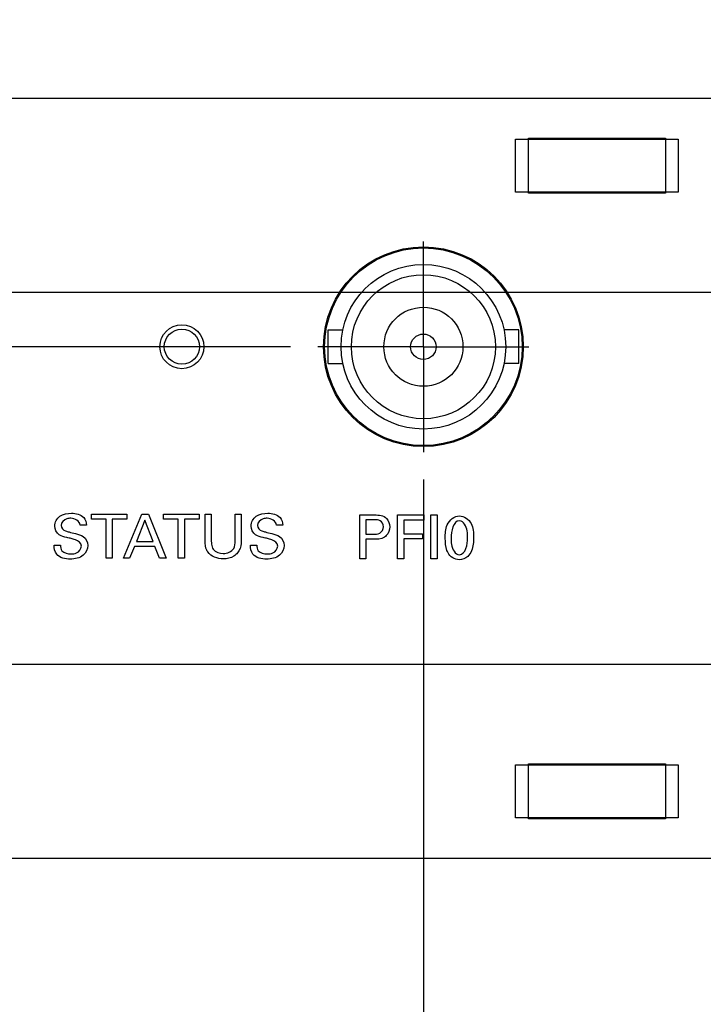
# Model space of a CAD drawing. Header units: inches. Extents: x 0 to 34, y 0 to 22.
# Tile 7 of 56: x 4.5 to 6.1, y 6.2 to 8.4. Entities that reach past the tile are written whole.
import ezdxf

# ---------------------------------------------------------------- set-up
doc = ezdxf.new("R2010")
doc.units = ezdxf.units.IN
doc.header["$LTSCALE"] = 1.87
doc.header["$MEASUREMENT"] = 0
doc.linetypes.add('CENTER', pattern=[0.6, 0.375, -0.075, 0.075, -0.075])
doc.layers.get('0').update_dxf_attribs({"linetype": 'CONTINUOUS'})
for name, color, linetype in [('02___PRT_ALL_AXES', 7, 'CONTINUOUS'), ('DEFAULT_1', 7, 'CENTER'), ('DIMENSIONS', 7, 'CONTINUOUS')]:
    doc.layers.add(name, color=color, linetype=linetype)
doc.styles.get("Standard").update_dxf_attribs({"font": 'txt', "width": 0.8})
doc.dimstyles.new('DIMSTYLE_1', dxfattribs={"dimtxt": 0.125, "dimasz": 0.18, "dimexe": 0.125, "dimexo": 0.0625, "dimgap": 0.0625, "dimtad": 0, "dimtih": 1, "dimtoh": 1, "dimdec": 3, "dimzin": 4, "dimdsep": 46, "dimtxsty": 'STANDARD', "dimblk": '_FILLED', "dimblk1": '_FILLED', "dimblk2": '_FILLED', "dimcen": 0.09, "dimadec": 0, "dimazin": 0, "dimtp": 0.001, "dimtm": 0.001, "dimtfac": 1, "dimtdec": 3, "dimtofl": 0, "dimtmove": 0, "dimatfit": 3, "dimldrblk": '_FILLED', "dimfxl": 1, "dimtolj": 1, "dimtzin": 4, "dimarcsym": 0})
doc.dimstyles.new('DIMSTYLE_2', dxfattribs={"dimtxt": 0.125, "dimasz": 0.18, "dimexe": 0.125, "dimexo": 0.0625, "dimgap": 0.03125, "dimtad": 0, "dimtih": 1, "dimtoh": 1, "dimdec": 3, "dimzin": 4, "dimdsep": 46, "dimtxsty": 'STANDARD', "dimblk": '_FILLED', "dimblk1": '_FILLED', "dimblk2": '_FILLED', "dimcen": 0.09, "dimadec": 0, "dimazin": 0, "dimtp": 0.001, "dimtm": 0.001, "dimtfac": 1, "dimtdec": 3, "dimtofl": 0, "dimtmove": 0, "dimatfit": 3, "dimldrblk": '_FILLED', "dimfxl": 1, "dimtolj": 1, "dimtzin": 4, "dimarcsym": 0})

# ---------------------------------------------------------------- blocks, each defined once
blk = doc.blocks.new('*D5')
at = {"layer": 'DIMENSIONS', "color": 2, "linetype": 'CONTINUOUS'}
blk.add_line((6.1856, 7.8261), (2.4178, 7.8261), dxfattribs=at)
at = {"layer": 'DIMENSIONS', "color": 2, "linetype": 'CONTINUOUS', "insert": (2.3553, 7.8886), "char_height": 0.125, "width": 1.725, "attachment_point": 3, "line_spacing_factor": 0.9}
blk.add_mtext('16X 1.289{\\Ftxt.shx;\\W1.000000;\\H0.125000; }[32.74]', dxfattribs=at)
blk = doc.blocks.new('_FILLED')
at = {"color": 0, "linetype": 'BYBLOCK'}
blk.add_solid([(0, 0), (-1, 0.174), (-1, -0.174)], dxfattribs=at)
blk = doc.blocks.new('*D6')
at = {"layer": 'DIMENSIONS', "color": 2, "linetype": 'CONTINUOUS'}
blk.add_line((6.1856, 6.9786), (2.4178, 6.9786), dxfattribs=at)
at = {"layer": 'DIMENSIONS', "color": 2, "linetype": 'CONTINUOUS', "insert": (2.3553, 7.0411), "char_height": 0.125, "width": 1.625, "attachment_point": 3, "line_spacing_factor": 0.9}
blk.add_mtext('16X .441{\\Ftxt.shx;\\W1.000000;\\H0.125000; }[11.21]', dxfattribs=at)
blk = doc.blocks.new('*D7')
at = {"layer": 'DIMENSIONS', "color": 2, "linetype": 'CONTINUOUS'}
for p, q in [((2.7692, 7.7023), (2.7524, 7.653)), ((5.1528, 7.7023), (2.7692, 7.7023)), ((2.7524, 7.653), (2.4178, 7.653))]:
    blk.add_line(p, q, dxfattribs=at)
at = {"layer": 'DIMENSIONS', "color": 2, "linetype": 'CONTINUOUS', "insert": (2.3553, 7.7155), "char_height": 0.125, "width": 1.325, "attachment_point": 3, "line_spacing_factor": 0.9}
blk.add_mtext('1.165{\\Ftxt.shx;\\W1.000000;\\H0.125000; }[29.59]', dxfattribs=at)
blk = doc.blocks.new('*D11')
at = {"layer": 'DIMENSIONS', "color": 2, "linetype": 'CONTINUOUS'}
blk.add_line((5.4553, 7.3998), (5.4553, 5.8498), dxfattribs=at)
at = {"layer": 'DIMENSIONS', "color": 2, "linetype": 'CONTINUOUS', "insert": (5.3928, 5.7873), "char_height": 0.125, "width": 1.325, "attachment_point": 3, "rotation": 90, "line_spacing_factor": 0.9}
blk.add_mtext('2.350{\\Ftxt.shx;\\W1.000000;\\H0.125000; }[59.69]', dxfattribs=at)
blk = doc.blocks.new('*D12')
at = {"layer": 'DIMENSIONS', "color": 2, "linetype": 'CONTINUOUS'}
blk.add_line((6.4843, 7.6378), (6.4843, 5.8498), dxfattribs=at)
at = {"layer": 'DIMENSIONS', "color": 2, "linetype": 'CONTINUOUS', "insert": (6.4218, 5.7873), "char_height": 0.125, "width": 1.625, "attachment_point": 3, "rotation": 90, "line_spacing_factor": 0.9}
blk.add_mtext('2X 3.379{\\Ftxt.shx;\\W1.000000;\\H0.125000; }[85.83]', dxfattribs=at)
blk = doc.blocks.new('*D13')
at = {"layer": 'DIMENSIONS', "color": 2, "linetype": 'CONTINUOUS'}
blk.add_line((7.3043, 7.6298), (7.3043, 5.8498), dxfattribs=at)
at = {"layer": 'DIMENSIONS', "color": 2, "linetype": 'CONTINUOUS', "insert": (7.2418, 5.7873), "char_height": 0.125, "width": 1.725, "attachment_point": 3, "rotation": 90, "line_spacing_factor": 0.9}
blk.add_mtext('2X 4.199{\\Ftxt.shx;\\W1.000000;\\H0.125000; }[106.65]', dxfattribs=at)
blk = doc.blocks.new('*D14')
at = {"layer": 'DIMENSIONS', "color": 2, "linetype": 'CONTINUOUS'}
blk.add_line((8.1243, 7.6298), (8.1243, 5.8498), dxfattribs=at)
at = {"layer": 'DIMENSIONS', "color": 2, "linetype": 'CONTINUOUS', "insert": (8.0618, 5.7873), "char_height": 0.125, "width": 1.725, "attachment_point": 3, "rotation": 90, "line_spacing_factor": 0.9}
blk.add_mtext('2X 5.019{\\Ftxt.shx;\\W1.000000;\\H0.125000; }[127.48]', dxfattribs=at)
blk = doc.blocks.new('*D15')
at = {"layer": 'DIMENSIONS', "color": 2, "linetype": 'CONTINUOUS'}
blk.add_line((8.9443, 7.6298), (8.9443, 5.8498), dxfattribs=at)
at = {"layer": 'DIMENSIONS', "color": 2, "linetype": 'CONTINUOUS', "insert": (8.8818, 5.7873), "char_height": 0.125, "width": 1.725, "attachment_point": 3, "rotation": 90, "line_spacing_factor": 0.9}
blk.add_mtext('2X 5.839{\\Ftxt.shx;\\W1.000000;\\H0.125000; }[148.31]', dxfattribs=at)
blk = doc.blocks.new('*D16')
at = {"layer": 'DIMENSIONS', "color": 2, "linetype": 'CONTINUOUS'}
blk.add_line((9.7643, 7.6298), (9.7643, 5.8498), dxfattribs=at)
at = {"layer": 'DIMENSIONS', "color": 2, "linetype": 'CONTINUOUS', "insert": (9.7018, 5.7873), "char_height": 0.125, "width": 1.725, "attachment_point": 3, "rotation": 90, "line_spacing_factor": 0.9}
blk.add_mtext('2X 6.659{\\Ftxt.shx;\\W1.000000;\\H0.125000; }[169.14]', dxfattribs=at)
blk = doc.blocks.new('*D17')
at = {"layer": 'DIMENSIONS', "color": 2, "linetype": 'CONTINUOUS'}
blk.add_line((10.5843, 7.6298), (10.5843, 5.8498), dxfattribs=at)
at = {"layer": 'DIMENSIONS', "color": 2, "linetype": 'CONTINUOUS', "insert": (10.5218, 5.7873), "char_height": 0.125, "width": 1.725, "attachment_point": 3, "rotation": 90, "line_spacing_factor": 0.9}
blk.add_mtext('2X 7.479{\\Ftxt.shx;\\W1.000000;\\H0.125000; }[189.97]', dxfattribs=at)
blk = doc.blocks.new('*D18')
at = {"layer": 'DIMENSIONS', "color": 2, "linetype": 'CONTINUOUS'}
blk.add_line((11.4043, 7.6298), (11.4043, 5.8498), dxfattribs=at)
at = {"layer": 'DIMENSIONS', "color": 2, "linetype": 'CONTINUOUS', "insert": (11.3418, 5.7873), "char_height": 0.125, "width": 1.725, "attachment_point": 3, "rotation": 90, "line_spacing_factor": 0.9}
blk.add_mtext('2X 8.299{\\Ftxt.shx;\\W1.000000;\\H0.125000; }[210.79]', dxfattribs=at)
blk = doc.blocks.new('*D19')
at = {"layer": 'DIMENSIONS', "color": 2, "linetype": 'CONTINUOUS'}
blk.add_line((12.2243, 7.6298), (12.2243, 5.8498), dxfattribs=at)
at = {"layer": 'DIMENSIONS', "color": 2, "linetype": 'CONTINUOUS', "insert": (12.1618, 5.7873), "char_height": 0.125, "width": 1.725, "attachment_point": 3, "rotation": 90, "line_spacing_factor": 0.9}
blk.add_mtext('2X 9.119{\\Ftxt.shx;\\W1.000000;\\H0.125000; }[231.62]', dxfattribs=at)
blk = doc.blocks.new('*D20')
at = {"layer": 'DIMENSIONS', "color": 2, "linetype": 'CONTINUOUS'}
blk.add_line((13.4943, 7.6298), (13.4943, 5.8498), dxfattribs=at)
at = {"layer": 'DIMENSIONS', "color": 2, "linetype": 'CONTINUOUS', "insert": (13.4318, 5.7873), "char_height": 0.125, "width": 1.825, "attachment_point": 3, "rotation": 90, "line_spacing_factor": 0.9}
blk.add_mtext('2X 10.389{\\Ftxt.shx;\\W1.000000;\\H0.125000; }[263.88]', dxfattribs=at)
blk = doc.blocks.new('*D21')
at = {"layer": 'DIMENSIONS', "color": 2, "linetype": 'CONTINUOUS'}
blk.add_line((14.3143, 7.6298), (14.3143, 5.8498), dxfattribs=at)
at = {"layer": 'DIMENSIONS', "color": 2, "linetype": 'CONTINUOUS', "insert": (14.2518, 5.7873), "char_height": 0.125, "width": 1.825, "attachment_point": 3, "rotation": 90, "line_spacing_factor": 0.9}
blk.add_mtext('2X 11.209{\\Ftxt.shx;\\W1.000000;\\H0.125000; }[284.71]', dxfattribs=at)
blk = doc.blocks.new('*D22')
at = {"layer": 'DIMENSIONS', "color": 2, "linetype": 'CONTINUOUS'}
blk.add_line((15.1343, 7.6298), (15.1343, 5.8498), dxfattribs=at)
at = {"layer": 'DIMENSIONS', "color": 2, "linetype": 'CONTINUOUS', "insert": (15.0718, 5.7873), "char_height": 0.125, "width": 1.825, "attachment_point": 3, "rotation": 90, "line_spacing_factor": 0.9}
blk.add_mtext('2X 12.029{\\Ftxt.shx;\\W1.000000;\\H0.125000; }[305.54]', dxfattribs=at)
blk = doc.blocks.new('*D23')
at = {"layer": 'DIMENSIONS', "color": 2, "linetype": 'CONTINUOUS'}
blk.add_line((15.9543, 7.6298), (15.9543, 5.8498), dxfattribs=at)
at = {"layer": 'DIMENSIONS', "color": 2, "linetype": 'CONTINUOUS', "insert": (15.8918, 5.7873), "char_height": 0.125, "width": 1.825, "attachment_point": 3, "rotation": 90, "line_spacing_factor": 0.9}
blk.add_mtext('2X 12.849{\\Ftxt.shx;\\W1.000000;\\H0.125000; }[326.36]', dxfattribs=at)
blk = doc.blocks.new('*D24')
at = {"layer": 'DIMENSIONS', "color": 2, "linetype": 'CONTINUOUS'}
blk.add_line((16.7743, 7.6298), (16.7743, 5.8498), dxfattribs=at)
at = {"layer": 'DIMENSIONS', "color": 2, "linetype": 'CONTINUOUS', "insert": (16.7118, 5.7873), "char_height": 0.125, "width": 1.825, "attachment_point": 3, "rotation": 90, "line_spacing_factor": 0.9}
blk.add_mtext('2X 13.669{\\Ftxt.shx;\\W1.000000;\\H0.125000; }[347.19]', dxfattribs=at)
blk = doc.blocks.new('*D25')
at = {"layer": 'DIMENSIONS', "color": 2, "linetype": 'CONTINUOUS'}
blk.add_line((17.5943, 7.6298), (17.5943, 5.8498), dxfattribs=at)
at = {"layer": 'DIMENSIONS', "color": 2, "linetype": 'CONTINUOUS', "insert": (17.5318, 5.7873), "char_height": 0.125, "width": 1.825, "attachment_point": 3, "rotation": 90, "line_spacing_factor": 0.9}
blk.add_mtext('2X 14.489{\\Ftxt.shx;\\W1.000000;\\H0.125000; }[368.02]', dxfattribs=at)
blk = doc.blocks.new('*D26')
at = {"layer": 'DIMENSIONS', "color": 2, "linetype": 'CONTINUOUS'}
blk.add_line((18.4163, 7.6298), (18.4163, 5.8498), dxfattribs=at)
at = {"layer": 'DIMENSIONS', "color": 2, "linetype": 'CONTINUOUS', "insert": (18.3538, 5.7873), "char_height": 0.125, "width": 1.725, "attachment_point": 3, "rotation": 90, "line_spacing_factor": 0.9}
blk.add_mtext('2X 15.311{\\Ftxt.shx;\\W1.000000;\\H0.125000; }[388.9]', dxfattribs=at)
blk = doc.blocks.new('*D27')
at = {"layer": 'DIMENSIONS', "color": 2, "linetype": 'CONTINUOUS'}
blk.add_line((19.2363, 7.6298), (19.2363, 5.8498), dxfattribs=at)
at = {"layer": 'DIMENSIONS', "color": 2, "linetype": 'CONTINUOUS', "insert": (19.1738, 5.7873), "char_height": 0.125, "width": 1.825, "attachment_point": 3, "rotation": 90, "line_spacing_factor": 0.9}
blk.add_mtext('2X 16.131{\\Ftxt.shx;\\W1.000000;\\H0.125000; }[409.73]', dxfattribs=at)
blk = doc.blocks.new('*D28')
at = {"layer": 'DIMENSIONS', "color": 2, "linetype": 'CONTINUOUS'}
for p, q in [((21.7413, 6.4508), (21.7413, 6.1245)), ((21.7413, 6.1245), (21.6662, 6.0973)), ((21.6662, 6.0973), (21.6662, 5.8498))]:
    blk.add_line(p, q, dxfattribs=at)
at = {"layer": 'DIMENSIONS', "color": 2, "linetype": 'CONTINUOUS', "insert": (21.6037, 5.7873), "char_height": 0.125, "width": 1.825, "attachment_point": 3, "rotation": 90, "line_spacing_factor": 0.9}
blk.add_mtext('2X 18.636{\\Ftxt.shx;\\W1.000000;\\H0.125000; }[473.35]', dxfattribs=at)
blk = doc.blocks.new('*D29')
at = {"layer": 'DIMENSIONS', "color": 2, "linetype": 'CONTINUOUS'}
blk.add_line((21.8693, 6.4508), (21.8693, 5.8498), dxfattribs=at)
at = {"layer": 'DIMENSIONS', "color": 2, "linetype": 'CONTINUOUS', "insert": (21.8068, 5.7873), "char_height": 0.125, "width": 1.825, "attachment_point": 3, "rotation": 90, "line_spacing_factor": 0.9}
blk.add_mtext('2X 18.764{\\Ftxt.shx;\\W1.000000;\\H0.125000; }[476.61]', dxfattribs=at)
blk = doc.blocks.new('*D30')
at = {"layer": 'DIMENSIONS', "color": 2, "linetype": 'CONTINUOUS'}
blk.add_line((22.1053, 6.6623), (22.1053, 5.8498), dxfattribs=at)
at = {"layer": 'DIMENSIONS', "color": 2, "linetype": 'CONTINUOUS', "insert": (22.0428, 5.7873), "char_height": 0.125, "width": 1.425, "attachment_point": 3, "rotation": 90, "line_spacing_factor": 0.9}
blk.add_mtext('19.000{\\Ftxt.shx;\\W1.000000;\\H0.125000; }[482.6]', dxfattribs=at)
blk = doc.blocks.new('*D31')
at = {"layer": 'DIMENSIONS', "color": 2, "linetype": 'CONTINUOUS'}
for p, q in [((3.1053, 8.1423), (3.1053, 9.1423)), ((22.1053, 8.1423), (22.1053, 9.1423)), ((3.1053, 9.0173), (11.7303, 9.0173)), ((22.1053, 9.0173), (13.4803, 9.0173))]:
    blk.add_line(p, q, dxfattribs=at)
at = {"layer": 'DIMENSIONS', "color": 2, "linetype": 'CONTINUOUS', "xscale": 0.18, "yscale": 0.18, "zscale": 0.18, "rotation": 180}
blk.add_blockref('_FILLED', (3.1053, 9.0173), dxfattribs=at)
at = {"layer": 'DIMENSIONS', "color": 2, "linetype": 'CONTINUOUS', "xscale": 0.18, "yscale": 0.18, "zscale": 0.18}
blk.add_blockref('_FILLED', (22.1053, 9.0173), dxfattribs=at)
at = {"layer": 'DIMENSIONS', "color": 2, "linetype": 'CONTINUOUS', "insert": (12.6053, 9.0798), "char_height": 0.125, "width": 1.625, "attachment_point": 2, "line_spacing_factor": 0.9}
blk.add_mtext('(19.000{\\Ftxt.shx;\\W1.000000;\\H0.125000; }[482.6])', dxfattribs=at)

msp = doc.modelspace()

# ---------------------------------------------------------------- linework, layer by layer
at = {"color": 7, "linetype": 'CONTINUOUS'}
for p, q in [((21.9178, 8.2673), (3.2928, 8.2673)), ((5.6653, 8.0543), (5.6653, 8.1753)), ((5.6653, 8.1753), (6.0353, 8.1753)), ((5.6943, 8.0523), (5.6943, 8.1773)), ((5.6943, 8.1773), (6.0063, 8.1773)), ((6.0063, 8.1773), (6.0063, 8.0523)), ((6.0353, 8.1753), (6.0353, 8.0543)), ((6.0353, 8.0543), (5.6653, 8.0543)), ((6.0063, 8.0523), (5.6943, 8.0523)), ((5.7223, 8.0523), (5.7223, 8.0543)), ((5.7943, 8.0523), (5.7943, 8.0543)), ((5.9063, 8.0523), (5.9063, 8.0543)), ((5.2383, 7.6638), (5.2383, 7.7408)), ((5.2383, 7.7408), (5.2718, 7.7408)), ((5.6723, 7.7408), (5.6388, 7.7408)), ((5.6723, 7.6638), (5.6723, 7.7408)), ((5.2383, 7.6638), (5.2718, 7.6638)), ((5.6723, 7.6638), (5.6388, 7.6638)), ((5.6653, 6.6293), (5.6653, 6.7503)), ((5.6653, 6.7503), (6.0353, 6.7503)), ((5.6943, 6.6273), (5.6943, 6.7523)), ((5.6943, 6.7523), (6.0063, 6.7523)), ((5.7223, 6.7523), (5.7223, 6.7503)), ((5.7943, 6.7523), (5.7943, 6.7503)), ((5.9063, 6.7523), (5.9063, 6.7503)), ((6.0063, 6.7523), (6.0063, 6.6273)), ((6.0353, 6.7503), (6.0353, 6.6293)), ((6.0353, 6.6293), (5.6653, 6.6293)), ((6.0063, 6.6273), (5.6943, 6.6273)), ((3.2928, 6.5373), (21.9178, 6.5373))]:
    msp.add_line(p, q, dxfattribs=at)
at = {"color": 40, "linetype": 'CONTINUOUS'}
for p, q in [((4.6993, 7.3095), (4.6993, 7.3213)), ((4.6993, 7.3213), (4.7803, 7.3213)), ((4.7721, 7.2211), (4.8143, 7.3213)), ((4.7803, 7.3213), (4.7803, 7.3095)), ((4.8143, 7.3213), (4.8292, 7.3213)), ((4.8292, 7.3213), (4.8697, 7.2211)), ((4.8636, 7.3095), (4.8636, 7.3213)), ((4.8636, 7.3213), (4.9446, 7.3213)), ((4.9446, 7.3213), (4.9446, 7.3095)), ((4.9585, 7.2602), (4.9585, 7.3213)), ((4.9585, 7.3213), (4.9724, 7.3213)), ((4.9724, 7.3213), (4.9724, 7.2592)), ((5.0268, 7.2598), (5.0268, 7.3213)), ((5.0268, 7.3213), (5.0403, 7.3213)), ((5.0403, 7.3213), (5.0403, 7.2595)), ((5.3105, 7.2191), (5.3105, 7.3193)), ((5.3105, 7.3193), (5.3441, 7.3193)), ((5.3964, 7.2191), (5.3964, 7.3193)), ((5.3964, 7.3193), (5.4561, 7.3193)), ((5.4561, 7.3193), (5.4561, 7.3075)), ((5.4726, 7.2191), (5.4726, 7.3193)), ((5.4726, 7.3193), (5.4865, 7.3193)), ((5.4865, 7.3193), (5.4865, 7.2191)), ((4.6882, 7.2963), (4.6737, 7.2963)), ((4.7329, 7.3095), (4.6993, 7.3095)), ((4.7329, 7.2211), (4.7329, 7.3095)), ((4.7467, 7.3095), (4.7467, 7.2211)), ((4.7803, 7.3095), (4.7467, 7.3095)), ((4.8211, 7.3076), (4.8017, 7.2584)), ((4.8396, 7.2584), (4.8211, 7.3076)), ((4.8972, 7.3095), (4.8636, 7.3095)), ((4.8972, 7.2211), (4.8972, 7.3095)), ((4.911, 7.3095), (4.911, 7.2211)), ((4.9446, 7.3095), (4.911, 7.3095)), ((5.1353, 7.2963), (5.1208, 7.2963)), ((5.3244, 7.3081), (5.3244, 7.2753)), ((5.3439, 7.3081), (5.3244, 7.3081)), ((5.4105, 7.3075), (5.4105, 7.2763)), ((5.4561, 7.3075), (5.4105, 7.3075)), ((5.3244, 7.2753), (5.3409, 7.2753)), ((5.4105, 7.2763), (5.4534, 7.2763)), ((5.4534, 7.2763), (5.4534, 7.2647)), ((4.6143, 7.2504), (4.6288, 7.2504)), ((4.7972, 7.2472), (4.7864, 7.2211)), ((4.8437, 7.2472), (4.7972, 7.2472)), ((4.8017, 7.2584), (4.8396, 7.2584)), ((4.8546, 7.2211), (4.8437, 7.2472)), ((5.0614, 7.2504), (5.0758, 7.2504)), ((5.3244, 7.2637), (5.3244, 7.2191)), ((5.3407, 7.2637), (5.3244, 7.2637)), ((5.4105, 7.2647), (5.4105, 7.2191)), ((5.4534, 7.2647), (5.4105, 7.2647)), ((4.7467, 7.2211), (4.7329, 7.2211)), ((4.7864, 7.2211), (4.7721, 7.2211)), ((4.8697, 7.2211), (4.8546, 7.2211)), ((4.911, 7.2211), (4.8972, 7.2211)), ((5.3244, 7.2191), (5.3105, 7.2191)), ((5.4105, 7.2191), (5.3964, 7.2191)), ((5.4865, 7.2191), (5.4726, 7.2191))]:
    msp.add_line(p, q, dxfattribs=at)
at = {"color": 7, "linetype": 'CONTINUOUS'}
for radius in [0.225, 0.1875, 0.164, 0.09, 0.029]:
    msp.add_circle((5.4553, 7.7023), radius, dxfattribs=at)
at = {"color": 40, "linetype": 'CONTINUOUS'}
for points, knots in [([(4.6157, 7.2939), (4.6157, 7.3024), (4.6261, 7.3204), (4.6449, 7.3232), (4.6539, 7.3232)], [0, 0, 0, 0, 0.483185, 1, 1, 1, 1]), ([(4.6526, 7.3116), (4.6495, 7.3116), (4.6398, 7.3113), (4.6304, 7.302), (4.6304, 7.2953)], [0, 0, 0, 0, 0.321258, 1, 1, 1, 1]), ([(5.0628, 7.2939), (5.0628, 7.3024), (5.0732, 7.3204), (5.0919, 7.3232), (5.101, 7.3232)], [0, 0, 0, 0, 0.483185, 1, 1, 1, 1]), ([(5.0997, 7.3116), (5.0966, 7.3116), (5.0869, 7.3113), (5.0775, 7.302), (5.0775, 7.2953)], [0, 0, 0, 0, 0.321258, 1, 1, 1, 1]), ([(5.5051, 7.266), (5.5051, 7.2765), (5.5049, 7.2989), (5.5259, 7.3171), (5.5373, 7.3171)], [0, 0, 0, 0, 0.47785, 1, 1, 1, 1]), ([(5.5373, 7.3171), (5.548, 7.3171), (5.5694, 7.3013), (5.5695, 7.2788), (5.5695, 7.2683)], [0, 0, 0, 0, 0.504018, 1, 1, 1, 1]), ([(4.6304, 7.2953), (4.6304, 7.29), (4.638, 7.2825), (4.6458, 7.2811), (4.6485, 7.2805)], [0, 0, 0, 0, 0.659774, 1, 1, 1, 1]), ([(5.0775, 7.2953), (5.0775, 7.29), (5.0851, 7.2825), (5.0929, 7.2811), (5.0956, 7.2805)], [0, 0, 0, 0, 0.659774, 1, 1, 1, 1]), ([(5.3409, 7.2753), (5.346, 7.2753), (5.3578, 7.2749), (5.3641, 7.2868), (5.3641, 7.2924)], [0, 0, 0, 0, 0.47541, 1, 1, 1, 1]), ([(5.3641, 7.2924), (5.3641, 7.2976), (5.3587, 7.3085), (5.3482, 7.3081), (5.3439, 7.3081)], [0, 0, 0, 0, 0.5458, 1, 1, 1, 1]), ([(5.5561, 7.267), (5.5561, 7.2723), (5.5566, 7.2862), (5.5472, 7.306), (5.5375, 7.306)], [0, 0, 0, 0, 0.351696, 1, 1, 1, 1]), ([(4.6533, 7.2654), (4.65, 7.2662), (4.6408, 7.2685), (4.6312, 7.2708), (4.6261, 7.2742)], [0, 0, 0, 0, 0.358471, 1, 1, 1, 1]), ([(4.6485, 7.2805), (4.6532, 7.2793), (4.6642, 7.2765), (4.6755, 7.2735), (4.6808, 7.2699)], [0, 0, 0, 0, 0.433586, 1, 1, 1, 1]), ([(5.1004, 7.2654), (5.0971, 7.2662), (5.0879, 7.2685), (5.0783, 7.2708), (5.0732, 7.2742)], [0, 0, 0, 0, 0.35848, 1, 1, 1, 1]), ([(5.0956, 7.2805), (5.1003, 7.2793), (5.1112, 7.2765), (5.1225, 7.2735), (5.1279, 7.2699)], [0, 0, 0, 0, 0.433587, 1, 1, 1, 1]), ([(5.3709, 7.2723), (5.3696, 7.2709), (5.3612, 7.2641), (5.3494, 7.2637), (5.3407, 7.2637)], [0, 0, 0, 0, 0.17744, 1, 1, 1, 1]), ([(5.5114, 7.2331), (5.5105, 7.2349), (5.5061, 7.2452), (5.5051, 7.2568), (5.5051, 7.266)], [0, 0, 0, 0, 0.175083, 1, 1, 1, 1]), ([(5.5184, 7.2667), (5.5184, 7.2617), (5.5181, 7.248), (5.5275, 7.2287), (5.5372, 7.2287)], [0, 0, 0, 0, 0.339329, 1, 1, 1, 1]), ([(5.5695, 7.2683), (5.5695, 7.2632), (5.569, 7.2479), (5.5638, 7.2316), (5.5562, 7.2245)], [0, 0, 0, 0, 0.330161, 1, 1, 1, 1]), ([(4.6288, 7.2504), (4.6289, 7.246), (4.6312, 7.2331), (4.6456, 7.2305), (4.6529, 7.2305)], [0, 0, 0, 0, 0.372943, 1, 1, 1, 1]), ([(4.6908, 7.2499), (4.6908, 7.2418), (4.6819, 7.2224), (4.6615, 7.2187), (4.6512, 7.2187)], [0, 0, 0, 0, 0.443287, 1, 1, 1, 1]), ([(4.6529, 7.2305), (4.6571, 7.2305), (4.668, 7.2311), (4.6764, 7.242), (4.6764, 7.2484)], [0, 0, 0, 0, 0.395851, 1, 1, 1, 1]), ([(4.6764, 7.2484), (4.6764, 7.255), (4.6658, 7.263), (4.6565, 7.2646), (4.6533, 7.2654)], [0, 0, 0, 0, 0.667427, 1, 1, 1, 1]), ([(4.9643, 7.2349), (4.9635, 7.2361), (4.959, 7.2437), (4.9585, 7.2529), (4.9585, 7.2602)], [0, 0, 0, 0, 0.165104, 1, 1, 1, 1]), ([(4.9724, 7.2592), (4.9724, 7.2569), (4.9726, 7.2507), (4.9745, 7.2444), (4.9768, 7.2412)], [0, 0, 0, 0, 0.369342, 1, 1, 1, 1]), ([(4.9997, 7.2313), (5.0085, 7.2313), (5.0257, 7.2381), (5.0268, 7.254), (5.0268, 7.2598)], [0, 0, 0, 0, 0.603959, 1, 1, 1, 1]), ([(5.0403, 7.2595), (5.0403, 7.2578), (5.0401, 7.2485), (5.0369, 7.2389), (5.0321, 7.2329)], [0, 0, 0, 0, 0.179489, 1, 1, 1, 1]), ([(5.0758, 7.2504), (5.076, 7.246), (5.0782, 7.2331), (5.0927, 7.2305), (5.1, 7.2305)], [0, 0, 0, 0, 0.372935, 1, 1, 1, 1]), ([(5.1379, 7.2499), (5.1379, 7.2418), (5.129, 7.2224), (5.1086, 7.2187), (5.0983, 7.2187)], [0, 0, 0, 0, 0.443278, 1, 1, 1, 1]), ([(5.1, 7.2305), (5.1042, 7.2305), (5.1151, 7.2311), (5.1235, 7.242), (5.1235, 7.2484)], [0, 0, 0, 0, 0.395855, 1, 1, 1, 1]), ([(5.1235, 7.2484), (5.1235, 7.255), (5.1129, 7.263), (5.1036, 7.2646), (5.1004, 7.2654)], [0, 0, 0, 0, 0.667427, 1, 1, 1, 1]), ([(5.0321, 7.2329), (5.0298, 7.23), (5.0207, 7.2218), (5.0081, 7.219), (4.9997, 7.219)], [0, 0, 0, 0, 0.306065, 1, 1, 1, 1])]:
    msp.add_open_spline(points, degree=3, knots=knots, dxfattribs=at)
for points in [[(4.6737, 7.2963), (4.6733, 7.305), (4.6613, 7.3116), (4.6526, 7.3116)], [(4.6539, 7.3232), (4.6638, 7.3232), (4.6753, 7.3207), (4.6821, 7.3134)], [(4.6821, 7.3134), (4.6861, 7.3089), (4.6878, 7.3023), (4.6882, 7.2963)], [(5.1208, 7.2963), (5.1203, 7.305), (5.1084, 7.3116), (5.0997, 7.3116)], [(5.101, 7.3232), (5.1109, 7.3232), (5.1224, 7.3207), (5.1292, 7.3134)], [(5.1292, 7.3134), (5.1332, 7.3089), (5.1348, 7.3023), (5.1353, 7.2963)], [(5.3441, 7.3193), (5.3536, 7.3193), (5.365, 7.3183), (5.3715, 7.3113)], [(5.3715, 7.3113), (5.3763, 7.3063), (5.3788, 7.2988), (5.3788, 7.2919)], [(4.6261, 7.2742), (4.62, 7.2784), (4.6157, 7.2865), (4.6157, 7.2939)], [(5.0732, 7.2742), (5.067, 7.2784), (5.0628, 7.2865), (5.0628, 7.2939)], [(5.3788, 7.2919), (5.3788, 7.2848), (5.3759, 7.2773), (5.3709, 7.2723)], [(5.5375, 7.306), (5.5229, 7.306), (5.5184, 7.2813), (5.5184, 7.2667)], [(4.6808, 7.2699), (4.687, 7.2658), (4.6908, 7.2574), (4.6908, 7.2499)], [(5.1279, 7.2699), (5.1341, 7.2658), (5.1379, 7.2574), (5.1379, 7.2499)], [(5.5372, 7.2287), (5.5514, 7.2287), (5.5561, 7.2528), (5.5561, 7.267)], [(4.6202, 7.2301), (4.6159, 7.2357), (4.6143, 7.2433), (4.6143, 7.2504)], [(5.0672, 7.2301), (5.0629, 7.2357), (5.0614, 7.2433), (5.0614, 7.2504)], [(4.6512, 7.2187), (4.6402, 7.2187), (4.6269, 7.2214), (4.6202, 7.2301)], [(4.9997, 7.219), (4.9868, 7.219), (4.9717, 7.2243), (4.9643, 7.2349)], [(4.9768, 7.2412), (4.9818, 7.2346), (4.9914, 7.2313), (4.9997, 7.2313)], [(5.0983, 7.2187), (5.0873, 7.2187), (5.074, 7.2214), (5.0672, 7.2301)], [(5.537, 7.2172), (5.527, 7.2172), (5.5158, 7.2241), (5.5114, 7.2331)], [(5.5562, 7.2245), (5.5512, 7.2199), (5.5439, 7.2172), (5.537, 7.2172)]]:
    msp.add_open_spline(points, degree=3, dxfattribs=at)
at = {"layer": '02___PRT_ALL_AXES', "color": 7, "linetype": 'CONTINUOUS'}
for centre, radius in [((5.4553, 7.7023), 0.2275), ((4.9053, 7.7023), 0.05), ((4.9053, 7.7023), 0.04)]:
    msp.add_circle(centre, radius, dxfattribs=at)
at = {"layer": 'DEFAULT_1', "color": 7, "linetype": 'CENTER'}
for q in [(5.4553, 7.9423), (5.2153, 7.7023), (5.4553, 7.4623), (5.6953, 7.7023)]:
    msp.add_line((5.4553, 7.7023), q, dxfattribs=at)

# ---------------------------------------------------------------- dimensions: what is measured, and where the dimension line sits
at = {"layer": 'DIMENSIONS', "color": 2, "linetype": 'CONTINUOUS'}
dim = msp.add_linear_dim(base=(22.1053, 9.0173), p1=(3.1053, 8.0798), p2=(22.1053, 8.0798), text='(<>)', dimstyle='DIMSTYLE_1', dxfattribs=at)
dim.commit()
dim.dimension.update_dxf_attribs({"geometry": '*D31', "text_midpoint": (12.6053, 9.0173), "dimtype": 160})
for feature_location, offset, dtype, origin, text, picture, middle in [((6.1856, 7.8261), (-3.7678, 0), 0, (6.2481, 6.5373), '16X <>', '*D5', (1.4928, 7.8261)), ((7.3043, 7.6298), (0, -1.7799), 1, (3.1053, 7.6923), '2X <>', '*D13', (7.3043, 4.9248)), ((8.1243, 7.6298), (0, -1.7799), 1, (3.1053, 7.6923), '2X <>', '*D14', (8.1243, 4.9248)), ((8.9443, 7.6298), (0, -1.7799), 1, (3.1053, 7.6923), '2X <>', '*D15', (8.9443, 4.9248)), ((9.7643, 7.6298), (0, -1.7799), 1, (3.1053, 7.6923), '2X <>', '*D16', (9.7643, 4.9248)), ((10.5843, 7.6298), (0, -1.7799), 1, (3.1053, 7.6923), '2X <>', '*D17', (10.5843, 4.9248)), ((11.4043, 7.6298), (0, -1.7799), 1, (3.1053, 7.6923), '2X <>', '*D18', (11.4043, 4.9248)), ((12.2243, 7.6298), (0, -1.7799), 1, (3.1053, 7.6923), '2X <>', '*D19', (12.2243, 4.9248)), ((13.4943, 7.6298), (0, -1.7799), 1, (3.1053, 7.6923), '2X <>', '*D20', (13.4943, 4.8748)), ((14.3143, 7.6298), (0, -1.7799), 1, (3.1053, 7.6923), '2X <>', '*D21', (14.3143, 4.8748)), ((15.1343, 7.6298), (0, -1.7799), 1, (3.1053, 7.6923), '2X <>', '*D22', (15.1343, 4.8748)), ((15.9543, 7.6298), (0, -1.7799), 1, (3.1053, 7.6923), '2X <>', '*D23', (15.9543, 4.8748)), ((16.7743, 7.6298), (0, -1.7799), 1, (3.1053, 7.6923), '2X <>', '*D24', (16.7743, 4.8748)), ((17.5943, 7.6298), (0, -1.7799), 1, (3.1053, 7.6923), '2X <>', '*D25', (17.5943, 4.8748)), ((18.4163, 7.6298), (0, -1.7799), 1, (3.1053, 7.6923), '2X <>', '*D26', (18.4163, 4.9248)), ((19.2363, 7.6298), (0, -1.7799), 1, (3.1053, 7.6923), '2X <>', '*D27', (19.2363, 4.8748)), ((6.4843, 7.6378), (0, -1.7879), 1, (3.1053, 7.1124), '2X <>', '*D12', (6.4843, 4.9748)), ((6.1856, 6.9786), (-3.7678, 0), 0, (6.2481, 6.5373), '16X <>', '*D6', (1.5428, 6.9786)), ((21.7412929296, 6.4508366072), (-0.0751087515, -0.601), 0, (3.1052929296, 6.5133366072), '2X <>', '*D28', (21.6661841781, 4.8748366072)), ((21.8693, 6.4508), (0, -0.601), 1, (3.1053, 6.5133), '2X <>', '*D29', (21.8693, 4.8748))]:
    dim = msp.add_ordinate_dim(feature_location=feature_location, offset=offset, dtype=dtype, origin=origin, text=text, dimstyle='DIMSTYLE_2', dxfattribs=at)
    dim.commit()
    dim.dimension.update_dxf_attribs({"geometry": picture, "text_midpoint": middle})
for feature_location, offset, dtype, origin, picture, middle in [((5.1528, 7.7023), (-2.735, -0.0493), 0, (5.2153, 6.5373), '*D7', (1.6928, 7.653)), ((5.4553, 7.3998), (0, -1.55), 1, (3.1053, 7.4623), '*D11', (5.4553, 5.1248)), ((22.1053, 6.6623), (0, -0.8125), 1, (3.1053, 6.7248), '*D30', (22.1053, 5.0748))]:
    dim = msp.add_ordinate_dim(feature_location=feature_location, offset=offset, dtype=dtype, origin=origin, dimstyle='DIMSTYLE_2', dxfattribs=at)
    dim.commit()
    dim.dimension.update_dxf_attribs({"geometry": picture, "text_midpoint": middle})

doc.saveas('drawing.dxf')
